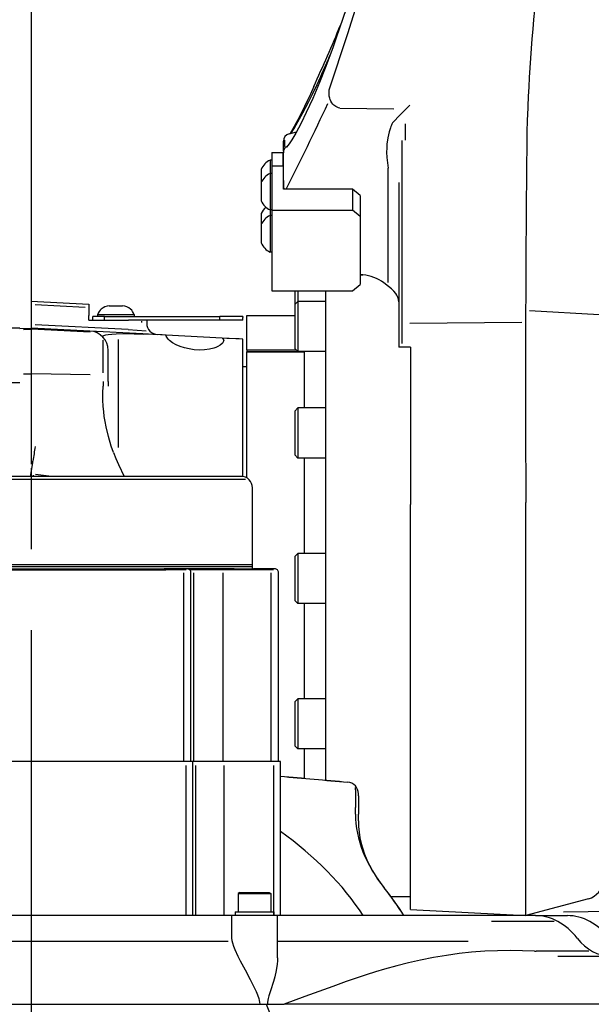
# Model space of a CAD drawing. Header units: millimetres. Extents: x -289 to 305, y -210 to 210.
# Tile 8 of 79: x -224 to -213, y -63 to -45. Entities that reach past the tile are written whole.
import ezdxf

# ---------------------------------------------------------------- set-up
doc = ezdxf.new("R2010")
doc.units = ezdxf.units.MM
doc.linetypes.add('CENTER', pattern=[12, 7.5, -1.5, 1.5, -1.5])
doc.styles.get("Standard").update_dxf_attribs({"font": 'ROMANS', "bigfont": 'EXTFONT'})
doc.dimstyles.new('ISO-25', dxfattribs={"dimtxt": 2.5, "dimasz": 2.5, "dimexe": 1.25, "dimexo": 0.625, "dimtad": 1, "dimtxsty": 'Standard', "dimcen": 2.5, "dimadec": 0, "dimazin": 0, "dimtfac": 1, "dimtmove": 0, "dimatfit": 3, "dimfxl": 1, "dimarcsym": 0})

# ---------------------------------------------------------------- blocks, each defined once
blk = doc.blocks.new('DTL0021')
at = {"color": 7, "linetype": 'Continuous'}
for p, q in [((80.221497, 552.076538), (94.174866, 551.890198)), ((97.192749, 547.974853), (97.192749, 543.718811)), ((66.982361, 545.397217), (68.90094, 545.911255)), ((65.5, 540.872253), (65.5, 543.465332)), ((65.873535, 542.091919), (65.869385, 541.742981)), ((65.873658, 542.092407), (65.873658, 543.713257)), ((96.287598, 543.661987), (96.287476, 491.004364)), ((62.5, 540.538635), (65.5, 540.538635)), ((62.5, 540.538635), (62.5, 537.073425)), ((65.49054, 537.073303), (65.49054, 540.550293)), ((65.5, 540.872253), (65.5, 540.507934)), ((65.5, 540.160522), (65.5, 540.507934)), ((65.5, 531.054809), (65.5, 540.160522)), ((62.041687, 538.558838), (62.041687, 536.096924)), ((62.5, 538.558838), (62.041687, 538.558838)), ((62.5, 537.073364), (62.5, 525.608459)), ((62.5, 537.073364), (65.5, 537.073364)), ((59.75, 536.183838), (59.75, 534.952881)), ((59.75, 534.952881), (59.75, 532.755066)), ((62.041687, 536.096924), (62.041687, 535.129944)), ((62.041687, 535.129944), (62.041687, 532.66803)), ((62.5, 535.129944), (62.041687, 535.129944)), ((92.717469, 509.338165), (92.717469, 536.494141)), ((59.75, 532.754944), (59.75, 531.523987)), ((59.75, 531.523987), (59.75, 528.004944)), ((62.041687, 532.66803), (62.041687, 525.629944)), ((95.5, 532.763855), (95.5, 490)), ((83.5, 531.054809), (65.5, 531.054809)), ((83.5, 531.054809), (83.5, 525.608459)), ((85.5, 529.377502), (83.5, 531.054809)), ((85.5, 529.377502), (85.5, 523.931091)), ((59.75, 524.705505), (59.75, 523.474548)), ((62.5, 525.629944), (62.041687, 525.629944)), ((62.041687, 525.629944), (62.041687, 524.618591)), ((62.041687, 524.618591), (62.041687, 524.227234)), ((62.041687, 524.227234), (62.041687, 521.76532)), ((62.5, 524.227234), (62.041687, 524.227234)), ((62.5, 525.608459), (62.5, 504.641693)), ((62.5, 525.608459), (83.5, 525.608459)), ((85.5, 523.931091), (83.5, 525.608459)), ((85.5, 523.931091), (85.5, 506.319031)), ((59.75, 523.474548), (59.75, 521.852356)), ((59.75, 521.852234), (59.75, 520.621277)), ((62.041687, 521.76532), (62.041687, 514.727234)), ((59.75, 520.621277), (59.75, 517.102234)), ((62.5, 514.727234), (62.041687, 514.727234)), ((85.5, 508.969604), (86.18219, 508.924438)), ((85.5, 508.807098), (86.156861, 508.763855)), ((92.765137, 506.782806), (92.717163, 509.324219)), ((83.5, 504.641693), (85.5, 506.319031)), ((62.5, 504.641693), (83.5, 504.641693)), ((68.5, 504.64154), (68.5, 502.534302)), ((69.299988, 504.640686), (69.299988, 502.118072)), ((76.5, 377.63031), (76.5, 504.641693)), ((0, 502), (0, 499.00412)), ((0, 502), (15, 501.213898)), ((1.00232, 501.105957), (14.005066, 500.424499)), ((15, 501.213898), (15, 498.217987)), ((68.5, 502.534302), (68.5, 501.084961)), ((68.5, 501.08493), (69.299988, 501.884918)), ((68.5, 501.08493), (68.5, 490.38269)), ((69.299988, 502.118072), (69.299988, 501.884918)), ((69.299988, 501.884918), (69.299988, 489.680633)), ((76.5, 501.884918), (69.299988, 501.884918)), ((0, 499.00412), (0, 497.995544)), ((17.25, 498.5), (19.722718, 498.5)), ((17.25, 498.5), (17.25, 498)), ((19.722718, 498.5), (26.75, 498.5)), ((20.276184, 500.75), (20.5, 500.75)), ((20.5, 500.75), (20.514344, 500.75)), ((20.514344, 500.75), (21.173523, 500.75)), ((21.173523, 500.75), (21.985657, 500.75)), ((21.985657, 500.75), (22, 500.75)), ((22, 500.75), (22.014344, 500.75)), ((22.014344, 500.75), (23.485657, 500.75)), ((23.485657, 500.75), (23.5, 500.75)), ((23.5, 500.75), (23.723816, 500.75)), ((26.75, 498.5), (26.75, 498)), ((129.47229, 499.535797), (147.592652, 498.536499)), ((0, 497.995544), (0, 496.69519)), ((0, 496.69519), (0, 495.29657)), ((0.024536, 497.338653), (0.003052, 497.339538)), ((25.200623, 494.591736), (1.00232, 495.859894)), ((15, 497.209778), (15, 498.217987)), ((15, 497), (15, 497.209778)), ((15, 497), (19.002686, 497)), ((19, 498), (16, 498)), ((16, 497), (16, 498)), ((19, 498), (49, 498)), ((19, 497), (19, 498)), ((19.002686, 497), (25.261658, 497)), ((49, 497), (25.261658, 497)), ((28.663147, 496.75), (28.663147, 496.389801)), ((30, 497), (30, 496.274658)), ((54.99469, 498), (49, 498)), ((49, 497), (49, 498)), ((55, 497), (49, 497)), ((54.99469, 498), (54.99469, 497.700012)), ((55, 497.700012), (54.99469, 497.700012)), ((55, 497), (55, 497.700012)), ((56, 489.354645), (56, 498.25)), ((56, 498.25), (68.5, 498.25)), ((98.340027, 496.235504), (127.449402, 496.517334)), ((-3, 495), (-15, 495)), ((-3, 494.842773), (-0.052307, 494.997253)), ((-2.00415, 494.631744), (-0.058593, 494.7341)), ((0, 495.29657), (0, 494.998627)), ((0, 494.545532), (0, 493.84436)), ((0, 493.832825), (0, 484.676483)), ((0.023316, 495.122681), (0.001831, 495.122986)), ((15.261658, 494.200165), (0.052307, 494.997253)), ((15.281922, 493.933014), (0.058594, 494.7341)), ((28.954346, 493.482574), (15.261658, 494.200165)), ((25.223938, 494.591125), (29.852722, 494.305786)), ((35.035279, 493.163879), (28.954346, 493.482574)), ((34.006531, 493.18927), (29.050659, 493.446014)), ((18.663147, 483.369659), (18.663147, 491.836975)), ((22.664063, 463.980286), (22.664063, 491.985413)), ((49.608643, 492.400116), (35.035279, 493.163879)), ((55, 492.117584), (49.608643, 492.400116)), ((54.004883, 492.153809), (50.831604, 492.318085)), ((55, 491.860229), (55, 492.117554)), ((55, 456.458038), (55, 491.860229)), ((20, 481.096649), (20, 489.207031)), ((56, 489.354645), (68.830262, 489.354645)), ((56, 489.354645), (56, 488.923218)), ((56, 488.923218), (69.261719, 488.923218)), ((56, 488.923218), (56, 488.854645)), ((56, 488.854645), (71, 488.854645)), ((56, 456.098083), (56, 488.854645)), ((68.5, 490.38269), (68.5, 489.684906)), ((68.5, 489.684906), (69.299988, 488.884918)), ((69.299988, 489.680633), (69.299988, 488.884918)), ((76.5, 488.884918), (69.299988, 488.884918)), ((71, 474.25), (71, 488.884918)), ((98.342652, 490), (95.5, 490)), ((98.5, 490), (98.342652, 490)), ((98.5, 490), (98.5, 449.230682)), ((-2.00299, 483.104309), (-0.058593, 483.1409)), ((0, 484.658447), (0, 481.409515)), ((15.281922, 482.853912), (0.058594, 483.14093)), ((55, 485), (56, 485)), ((-3, 480.806), (-15, 480.806)), ((0, 481.392181), (0, 460.770019)), ((18.663147, 481.096649), (18.663147, 479.873688)), ((20, 481.096649), (20, 479.873688)), ((68.5, 473.450012), (69.299988, 474.25)), ((68.5, 473.450012), (68.5, 473.448425)), ((68.5, 473.448425), (68.5, 462.049988)), ((69.299988, 474.25), (69.299988, 474.248199)), ((76.5, 474.25), (69.299988, 474.25)), ((69.299988, 474.248199), (69.299988, 461.25)), ((-0.004333, 460.572479), (-0.001403, 459.644165)), ((-0.000183, 460.77005), (-0.003112, 460.572479)), ((68.5, 462.049988), (69.299988, 461.25)), ((76.5, 461.25), (69.299988, 461.25)), ((71, 436.5), (71, 461.25)), ((55.650574, 455.656677), (-55.592041, 455.656677)), ((54.5, 456.5), (-54.5, 456.5)), ((0.489258, 456.842621), (0.489746, 456.5)), ((5.268677, 456.5), (1.074036, 456.955475)), ((57.5, 434), (57.5, 453.5)), ((98.5, 344.072235), (98.5, 449.230743)), ((128.5, 449.570862), (128.5, 449.682556)), ((128.5, 342.5), (128.5, 449.570862)), ((68.5, 435.700012), (69.299988, 436.5)), ((68.5, 435.700012), (68.5, 434.867706)), ((68.5, 434.867706), (68.5, 424.299988)), ((69.299988, 436.5), (69.299988, 435.550903)), ((76.5, 436.5), (69.299988, 436.5)), ((69.299988, 435.550903), (69.299988, 423.5)), ((0, 433.5), (-57.5, 433.5)), ((0, 433), (-57.5, 433)), ((-35, 432.5), (34.520996, 432.5)), ((-35, 432.242462), (35, 432.242462)), ((57.5, 433.5), (0, 433.5)), ((57.5, 433), (0, 433)), ((36, 432.5), (34.520996, 432.5)), ((40.232117, 432.242462), (35.025025, 432.242462)), ((39.650025, 432.5), (36, 432.5)), ((40.460694, 432.5), (39.650025, 432.5)), ((39.650025, 432.5), (39.901062, 432.355041)), ((40.5, 432.5), (40.460694, 432.5)), ((43.215271, 432.5), (40.5, 432.5)), ((57.75, 432.242462), (41.239502, 432.242462)), ((46.526245, 432.5), (43.215271, 432.5)), ((52.754151, 432.5), (46.526245, 432.5)), ((52.754151, 432.5), (57.75, 432.5)), ((57.5, 433.5), (57.5, 434)), ((57.5, 433), (57.5, 433.5)), ((57.5, 432.5), (57.5, 433)), ((63.25, 432.5), (57.75, 432.5)), ((62.982117, 432.242462), (57.775025, 432.242462)), ((39.631531, 382.5), (39.631531, 431.5)), ((41.5, 382.5), (41.5, 431.5)), ((42.170838, 431.5), (42.170838, 382.5)), ((49.776734, 431.5), (49.776734, 382.5)), ((62.381531, 382.5), (62.381531, 431.5)), ((64.25, 382.5), (64.25, 431.5)), ((68.5, 424.299988), (69.299988, 423.5)), ((76.5, 423.5), (69.299988, 423.5)), ((71, 398.75), (71, 423.5)), ((68.5, 397.950012), (69.299988, 398.75)), ((69.299988, 398.75), (69.299988, 395.366272)), ((76.5, 398.75), (69.299988, 398.75)), ((68.5, 397.950012), (68.5, 394.982727)), ((68.5, 394.982727), (68.5, 386.549988)), ((69.299988, 395.366272), (69.299988, 385.75)), ((68.5, 386.549988), (69.299988, 385.75)), ((76.5, 385.75), (69.299988, 385.75)), ((71, 378.111114), (71, 385.75)), ((36, 382.5), (-36, 382.5)), ((42, 382.5), (36, 382.5)), ((40.278015, 342.5), (40.278015, 381.5)), ((44.520569, 382.5), (42, 382.5)), ((42, 342.5), (42, 382.5)), ((42.703003, 381.5), (42.703003, 342.5)), ((47.359497, 382.5), (44.520569, 382.5)), ((53.188355, 382.5), (47.359497, 382.5)), ((50.032959, 381.5), (50.032959, 342.5)), ((58.75, 382.5), (53.188355, 382.5)), ((64.75, 382.5), (58.75, 382.5)), ((63.028015, 342.5), (63.028015, 381.5)), ((64.75, 342.5), (64.75, 382.5)), ((84.222657, 375.136413), (84.235352, 375.709015)), ((84.222168, 375.129364), (84.212464, 370.534271)), ((85, 373.604675), (85, 374.146118)), ((85, 373.604675), (85, 368.81604)), ((84.212403, 368.831665), (84.212403, 370.535828)), ((85, 367.111877), (85, 368.81604)), ((54.182984, 348.5), (53.75, 348.25)), ((53.75, 348.25), (55.962464, 348.25)), ((53.75, 348.25), (53.75, 343.5)), ((54.182984, 348.5), (56.170044, 348.5)), ((55.962464, 348.25), (62.25, 348.25)), ((56.170044, 348.5), (61.817017, 348.5)), ((61.817017, 348.5), (62.25, 348.25)), ((62.25, 348.25), (62.25, 343.5)), ((93.37677, 347.5), (98.5, 347.5)), ((144.795594, 346.866394), (128.5, 342.5)), ((52, 342.5), (-52, 342.5)), ((64, 342.5), (52, 342.5)), ((52, 342.5), (52, 337.102264)), ((53, 343.5), (55.602845, 343.5)), ((53, 343.5), (53, 342.5)), ((55.602845, 343.5), (63, 343.5)), ((63, 343.5), (63, 342.5)), ((112.361084, 342.5), (64, 342.5)), ((64, 331.539154), (64, 342.5)), ((98.5, 344.072235), (128.5, 342.5)), ((130.990479, 342.5), (112.361084, 342.5)), ((130.990784, 342.5), (139.300049, 342.5)), ((135.852417, 341.014557), (119.621399, 341.014557)), ((51.18866, 335.798798), (-51.188598, 335.798798)), ((113.494507, 335.798798), (64.023987, 335.798798)), ((130.72992, 333.26358), (131.165467, 333.238556)), ((144.855408, 333.238586), (131.164368, 333.238586)), ((136.783203, 332), (151.674439, 332)), ((-64, 319.5), (65.695252, 319.5)), ((155.036499, 319.5), (65.695313, 319.5))]:
    blk.add_line(p, q, dxfattribs=at)
for points in [[(77.409729, 556.81958), (82.221314, 571.437134), (84.712342, 579.100647), (88.51532, 590.981201), (92.457215, 603.587341), (96.39563, 616.549744), (100.284058, 629.783203)], [(91.922608, 608.585937), (88.662659, 598.429016), (84.38385, 585.456848), (79.229248, 570.270203)], [(79.229248, 570.270203), (78.426575, 567.974914), (76.558533, 562.913208), (74.903321, 558.733704), (73.121521, 554.540405), (71.462342, 550.919983), (70.095093, 548.152038), (68.710327, 545.57074), (67.70343, 543.8656), (66.979492, 542.763672), (66.339722, 541.947632)], [(73.432679, 557.652283), (72.550537, 555.709228), (71.022461, 552.494812), (69.777283, 550.020386), (68.326905, 547.316589), (67.256836, 545.470764)], [(67.456665, 545.524292), (68.274842, 546.814148), (69.302552, 548.54718), (70.568848, 550.816528), (72.136902, 553.800964), (73.164124, 555.852905), (74.29242, 558.193054)], [(80.201538, 552.089172), (79.827027, 552.173645), (79.46399, 552.303039), (79.142823, 552.463379), (78.846924, 552.657288), (78.580445, 552.878967), (78.345154, 553.122253), (78.072327, 553.481079), (77.853028, 553.859436), (77.674622, 554.268066), (77.542359, 554.683594), (77.432312, 555.216309), (77.379029, 555.750366), (77.376282, 556.280273), (77.419251, 556.807251)], [(98.332398, 552.83258), (95.945435, 550.43042), (93.881775, 548.242859)], [(93.322449, 546.968872), (92.988526, 545.909241), (92.792481, 545.114868), (92.636841, 544.321472), (92.430786, 542.739319), (92.362671, 541.687744), (92.344605, 540.638977), (92.393372, 539.247864), (92.52063, 537.866516), (92.723023, 536.49707)], [(65.865723, 541.737854), (65.782898, 541.504394), (65.629273, 541.156189), (65.594361, 541.054932)], [(94.206787, 504.594513), (93.583741, 505.190796), (92.858826, 505.777771), (91.600281, 506.709259)], [(95.5, 501.755615), (95.436951, 502.397278), (95.338867, 502.778076), (95.200318, 503.145203), (94.994507, 503.552338), (94.747864, 503.93753), (94.206787, 504.594513)], [(18.65033, 492.692078), (18.586304, 492.797394), (18.598023, 492.89566), (18.65802, 492.968262), (18.903992, 493.100525), (19.354309, 493.22644), (19.978943, 493.332489), (20.917969, 493.43161), (22.080689, 493.503357), (24.374817, 493.554413), (26.78241, 493.525818), (29.070557, 493.440216)], [(35.035279, 493.163879), (35.015625, 493.159149), (35.006897, 493.149322), (35.003052, 493.139831), (35, 493.113739)], [(35.067078, 492.855804), (35.007752, 493.051666), (35, 493.113739)], [(50, 491.828094), (49.975769, 491.61264), (49.903382, 491.397034), (49.775696, 491.170959), (49.597046, 490.948791), (49.111206, 490.535644), (48.45929, 490.160797), (47.989685, 489.957245), (47.471985, 489.776215), (46.315247, 489.492187), (45.03534, 489.325531), (43.679444, 489.286163), (42.295166, 489.376434), (41.041138, 489.568298), (39.834839, 489.85498), (38.704468, 490.223999), (37.675843, 490.660889), (36.733277, 491.175323), (35.960511, 491.728302), (35.63324, 492.027893), (35.368531, 492.328216), (35.188782, 492.594696), (35.067078, 492.855865)], [(49.608643, 492.400116), (49.829163, 492.32077), (49.956909, 492.111847)], [(21.360657, 462.684296), (20.786011, 464.319458), (20.043213, 466.830749), (19.446717, 469.387054), (19.19928, 470.707336), (18.991761, 472.035644), (18.831116, 473.318176), (18.709717, 474.605682), (18.610413, 476.362823), (18.590943, 478.12265), (18.656372, 479.880188)], [(21.34375, 462.689789), (21.980591, 461.136505), (22.66156, 459.585297), (24.13324, 456.5)], [(-0.21698, 456.5), (0.039185, 458.013428), (0.341492, 459.509033)], [(40.5, 432.490112), (40.499329, 432.487518), (40.493897, 432.481598), (40.444825, 432.45871), (40.076416, 432.378662), (39.420227, 432.314758), (38.57074, 432.301422), (37.934204, 432.32196), (36.578919, 432.404358), (35, 432.490509)], [(40.460694, 432.5), (40.487793, 432.497955), (40.495606, 432.495453), (40.498658, 432.493317), (40.499512, 432.492096), (40.5, 432.490112)], [(85, 367.111877), (85.04596, 365.654968), (85.184021, 364.192627), (85.414368, 362.725738), (85.737671, 361.255402), (86.135559, 359.843231), (86.62024, 358.430359), (87.192566, 357.018249), (87.853272, 355.608704), (88.671021, 354.084503), (89.594849, 352.568237), (90.625733, 351.062805), (91.764466, 349.571411)], [(52, 337.102264), (52.02649, 336.638611), (52.121155, 336.055633), (52.272827, 335.451324), (52.564759, 334.56784), (52.925354, 333.662018), (53.714539, 331.949341), (54.299256, 330.786407), (55.546631, 328.417602), (56.850769, 325.961243), (57.492005, 324.716614), (58.405213, 322.818909), (58.77295, 321.954193), (59.107117, 321.009888), (59.242066, 320.494293), (59.326111, 319.99942), (59.355957, 319.5)], [(130.736634, 333.251892), (127.68042, 333.393097), (124.466492, 333.441986), (121.178528, 333.391754), (117.819275, 333.238647), (114.390808, 332.977386), (111.154602, 332.633118), (107.862061, 332.18454), (104.513184, 331.625793), (101.107239, 330.951874), (98.052491, 330.258362), (94.950501, 329.471344), (91.800659, 328.592255), (89.406617, 327.874786), (86.985047, 327.110199), (81.830323, 325.375061), (78.321839, 324.131805), (71.124512, 321.505371), (65.717774, 319.534973)], [(64, 331.539154), (63.975708, 330.728241), (63.90625, 329.909241), (63.650391, 328.253509), (63.265992, 326.582062), (62.929444, 325.380859), (62.154663, 322.951507), (61.75824, 321.703033), (61.555237, 320.957153), (61.390137, 320.041168), (61.360535, 319.5)], [(61.020569, 319.5), (62.079468, 316.900207), (62.595398, 315.463501), (63.03772, 314.070801), (63.413025, 312.678772), (63.723389, 311.209045), (63.926453, 309.748535), (64, 308.304291)]]:
    blk.add_lwpolyline(points, dxfattribs=at)
at = {"color": 3, "linetype": 'Continuous'}
blk.add_lwpolyline([(235.990701, 351.77855), (232.56897, 350.907257), (229.327942, 350.163605), (226.043274, 349.482575), (223.693115, 349.034912), (218.885498, 348.208924), (213.953613, 347.47052), (208.910522, 346.812989), (204.022583, 346.257264), (197.510864, 345.624878), (193.411194, 345.282532), (189.267944, 344.975861), (182.471374, 344.549744), (174.254333, 344.147919), (165.940185, 343.851471), (157.542114, 343.650299), (138.254463, 343.389467)], dxfattribs=at)
at = {"color": 7, "linetype": 'Continuous'}
for centre, radius, start, end in [((628.499207, 530.000061), 499.999186, 168.521667, 177.701783), ((-734.879638, 918.799469), 885.322566, 335.925308, 337.051505), ((-752.311035, 926.774811), 905.059745, 335.967412, 336.488093), ((-635.032348, 886.397491), 786.168641, 333.128393, 334.930931), ((329.697754, 541.991211), 200.957231, 177.701592, 179.43217), ((104.354737, 543.010132), 11.712633, 153.517463, 160.233683), ((67.5, 543.465332), 2, 105, 179.999995), ((6581.405274, 479.608704), 6452.975704, 179.428414, 180.265717), ((64.101136, 534.278503), 4.75, 115.694293, 156.351773), ((64.101136, 530.849609), 4.75, 115.694293, 156.351773), ((160.282715, 536.28241), 94.819556, 181.584503, 183.160392), ((64.101136, 529.910217), 4.75, 203.648227, 244.305707), ((64.101136, 522.800171), 4.75, 131.545619, 156.351773), ((64.101136, 519.946899), 4.75, 115.694293, 156.351773), ((64.101136, 519.007507), 4.75, 203.648227, 244.305707), ((85.5, 498.785461), 10, 52.408533, 86.233809), ((20.970093, 497.029938), 4, 133.939955, 158.437439), ((20.276184, 497.75), 3, 90.000003, 133.939955), ((23.723816, 497.75), 3, 46.060047, 90.000003), ((23.029908, 497.029938), 4, 21.562557, 46.060047), ((33, 496.274658), 3, 180.000005, 267.000001), ((0, 493.998627), 1, 86.999999, 92.999999), ((15, 489.207031), 5, 0, 86.999999), ((49.035645, 491.82663), 0.964385, 0.087326, 17.203143), ((840.713318, 315.975098), 852.650695, 169.986183, 170.242943), ((-80.035034, 463.07901), 80.467917, 357.456057, 358.14601), ((54.5, 453.5), 3, 0, 90.000003), ((34.45343, 417.380035), 15.120227, 87.928495, 89.744096), ((40.5, 431.5), 1, 0, 90.000003), ((63.25, 431.5), 1, 0, 90.000003), ((429.430176, 4433.671295), 4071.331496, 264.86097, 265.108318), ((424.059326, 4384.817291), 4022.231581, 264.87489, 265.125196), ((82, 374.146118), 3, 359.999999, 85.123644), ((143.501526, 351.696014), 5, 285.000001, 359.004871), ((32.828614, 302.318298), 75.579286, 32.11726, 38.84331), ((30.343018, 300.061401), 78.890795, 32.543802, 38.871245)]:
    blk.add_arc(centre, radius, start, end, dxfattribs=at)
for centre, major_axis, ratio, start_param, end_param in [((70.1521, 550.314819), (-4.338745, -8.555023), 0.120256, 0.2161722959, 0.4239022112), ((135.257569, 365.642914), (50.78833, -7.258575), 0.706985, 3.2538371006, 3.7906576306), ((-0.384887, 318.21402), (95.934753, -11.85083), 0.701745, 0.5374639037, 0.9143850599), ((131.001587, 319.51355), (0.022339, -22.98645), 0.708542, 2.4087727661, 3.1411033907), ((139.300049, 319.5), (0, 23), 0.707107, 5.551279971, 6.2831853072), ((150.418579, 350.023163), (-0.023621, -18.023163), 0.708542, 5.5527015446, 6.2838432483)]:
    blk.add_ellipse(centre, major_axis=major_axis, ratio=ratio, start_param=start_param, end_param=end_param, dxfattribs=at)
blk = doc.blocks.new('_OPEN30')
at = {"color": 0, "linetype": 'ByBlock', "lineweight": -2}
for p, q in [((-1, 0.267949), (0, 0)), ((0, 0), (-1, -0.267949)), ((0, 0), (-1, 0))]:
    blk.add_line(p, q, dxfattribs=at)
blk = doc.blocks.new('*D29')
at = {"color": 0, "lineweight": -2}
for p, q in [((-226.22, 24.063), (-251.129, 24.063)), ((-250.415, -83.008), (-250.415, 21.063)), ((-237.957, -86.008), (-251.129, -86.008))]:
    blk.add_line(p, q, dxfattribs=at)
at = {"layer": 'Defpoints', "color": 0}
for p in [(-250.416, 24.063), (-223.68, 24.063), (-235.417, -86.008)]:
    blk.add_point(p, dxfattribs=at)
at = {"color": 0, "lineweight": -2, "xscale": 3, "yscale": 3, "zscale": 3}
for p, rotation in [((-250.415, 24.063), 89.99999999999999), ((-250.415, -86.008), 270)]:
    blk.add_blockref('_OPEN30', p, dxfattribs=dict(at, rotation=rotation))
at = {"color": 0, "insert": (-252.829, -30.971), "char_height": 3.2, "attachment_point": 5, "rotation": 90}
blk.add_mtext('1541', dxfattribs=at)
blk = doc.blocks.new('*D50')
at = {"color": 0, "lineweight": -2}
for p, q in [((-202.015, -62.08), (-202.015, -104.59)), ((-220.68, -103.876), (-205.015, -103.876))]:
    blk.add_line(p, q, dxfattribs=at)
at = {"layer": 'Defpoints', "color": 0}
for p in [(-202.015, -59.54), (-223.68, -90.078), (-202.015, -103.877)]:
    blk.add_point(p, dxfattribs=at)
at = {"color": 0, "lineweight": -2, "xscale": 3, "yscale": 3, "zscale": 3, "rotation": 180}
blk.add_blockref('_OPEN30', (-223.68, -103.876), dxfattribs=at)
at = {"color": 0, "lineweight": -2, "xscale": 3, "yscale": 3, "zscale": 3}
blk.add_blockref('_OPEN30', (-202.015, -103.876), dxfattribs=at)
at = {"color": 0, "insert": (-212.847, -101.455), "char_height": 3.2, "attachment_point": 5}
blk.add_mtext('303.3', dxfattribs=at)
blk = doc.blocks.new('*D51')
at = {"color": 0, "lineweight": -2}
for p, q in [((-238.501, -65.047), (-238.501, -104.59)), ((-223.68, -92.618), (-223.68, -104.59)), ((-235.501, -103.876), (-226.68, -103.876))]:
    blk.add_line(p, q, dxfattribs=at)
at = {"layer": 'Defpoints', "color": 0}
for p in [(-238.501, -62.507), (-223.68, -90.078), (-223.68, -103.877)]:
    blk.add_point(p, dxfattribs=at)
at = {"color": 0, "lineweight": -2, "xscale": 3, "yscale": 3, "zscale": 3, "rotation": 180}
blk.add_blockref('_OPEN30', (-238.501, -103.876), dxfattribs=at)
at = {"color": 0, "lineweight": -2, "xscale": 3, "yscale": 3, "zscale": 3}
blk.add_blockref('_OPEN30', (-223.68, -103.876), dxfattribs=at)
at = {"color": 0, "insert": (-231.09, -101.455), "char_height": 3.2, "attachment_point": 5}
blk.add_mtext('207.5', dxfattribs=at)

msp = doc.modelspace()

# ---------------------------------------------------------------- linework, layer by layer
at = {"color": 7, "linetype": 'CENTER'}
msp.add_line((-223.68, 27.749), (-223.68, -90.078), dxfattribs=at)

# ---------------------------------------------------------------- block references
at = {"color": 7, "xscale": 0.071428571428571, "yscale": 0.071428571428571, "zscale": 0.071428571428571}
msp.add_blockref('DTL0021', (-223.68, -86.008), dxfattribs=at)

# ---------------------------------------------------------------- dimensions: what is measured, and where the dimension line sits
at = {"color": 7}
for base, p1, p2, angle, text, override, picture, middle in [((-250.415, 24.063), (-235.417, -86.008), (-223.68, 24.063), 270, '1541', {"dimtxt": 3.2, "dimasz": 3, "dimexe": 0.714286, "dimexo": 2.54, "dimgap": 0.8, "dimtad": 1, "dimtih": 0, "dimtoh": 0, "dimdec": 0, "dimdsep": 46, "dimblk1": 'OPEN30', "dimblk2": 'OPEN30', "dimsah": 1, "dimse1": 0, "dimse2": 0, "dimtmove": 0}, '*D29', (-250.415, -30.971)), ((-202.015, -103.876), (-223.68, -90.078), (-202.015, -59.54), 180, '303.3', {"dimtxt": 3.2, "dimasz": 3, "dimexe": 0.714286, "dimexo": 2.54, "dimgap": 0.8, "dimtad": 1, "dimtih": 0, "dimtoh": 0, "dimdec": 1, "dimdsep": 46, "dimblk1": 'OPEN30', "dimblk2": 'OPEN30', "dimsah": 1, "dimse1": 1, "dimse2": 0, "dimtmove": 0}, '*D50', (-212.847, -103.876)), ((-223.68, -103.876), (-238.501, -62.507), (-223.68, -90.078), 180, '207.5', {"dimtxt": 3.2, "dimasz": 3, "dimexe": 0.714286, "dimexo": 2.54, "dimgap": 0.8, "dimtad": 1, "dimtih": 0, "dimtoh": 0, "dimdec": 1, "dimdsep": 46, "dimblk1": 'OPEN30', "dimblk2": 'OPEN30', "dimsah": 1, "dimse1": 0, "dimse2": 0, "dimtmove": 0}, '*D51', (-231.09, -103.876))]:
    dim = msp.add_linear_dim(base=base, p1=p1, p2=p2, angle=angle, text=text, dimstyle='ISO-25', override=override, dxfattribs=at)
    dim.commit()
    dim.dimension.update_dxf_attribs({"geometry": picture, "text_midpoint": middle, "dimtype": 160})

doc.saveas('drawing.dxf')
